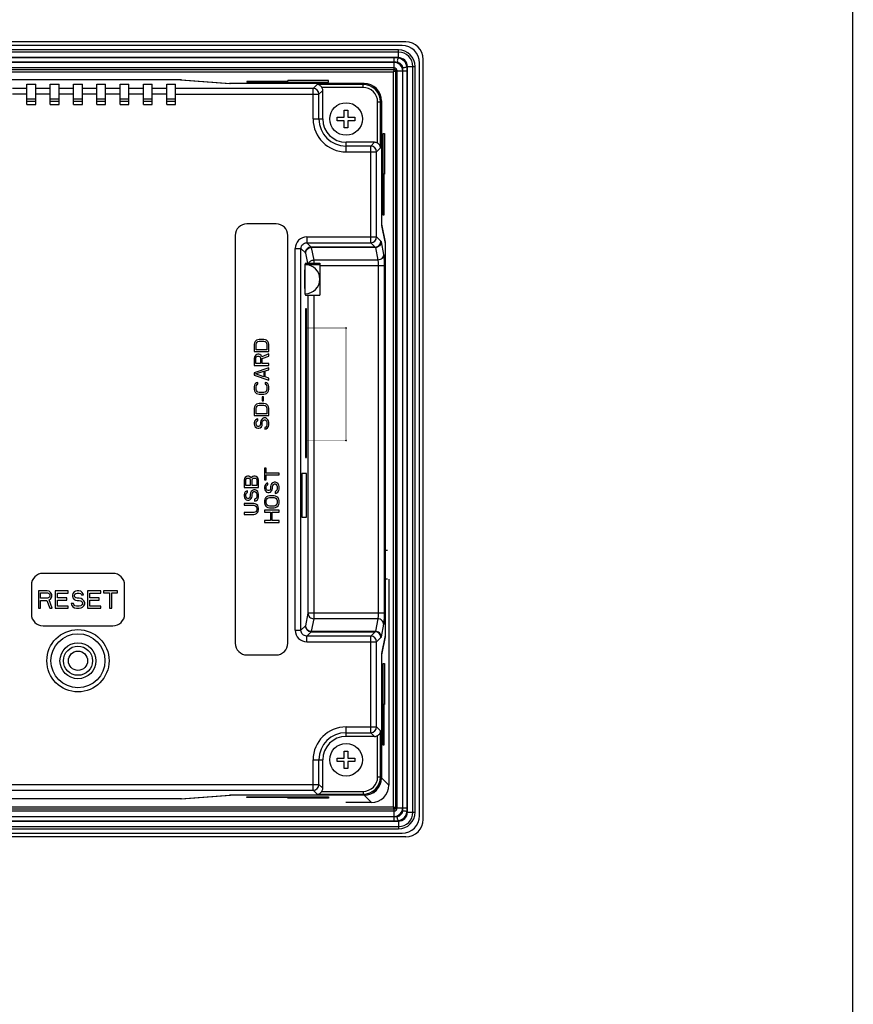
# Model space of a CAD drawing. Header units: millimetres. Extents: x 0 to 841, y 0 to 595.
# Tile 12 of 12: x 698 to 841, y 257 to 426. Entities that reach past the tile are written whole.
import ezdxf

# ---------------------------------------------------------------- set-up
doc = ezdxf.new("R2010")
doc.units = ezdxf.units.MM
doc.header["$LTSCALE"] = 65.395
doc.layers.get('0').update_dxf_attribs({"linetype": 'CONTINUOUS'})
for name, color, linetype in [('FRONT_CASE_RE07-SHAPE', 7, 'CONTINUOUS'), ('GASKET-N07W_V2-SHAPE', 7, 'CONTINUOUS'), ('ISO7045-M3X8-4_8-SHAPE', 7, 'CONTINUOUS'), ('LCD_BRACKET_RE07-INNOLUX-SHAPE', 7, 'CONTINUOUS'), ('LED_LAMP_KLH-5Y3HDT1-SHAPE', 7, 'CONTINUOUS'), ('PCB_MAIN_07_NEW_01-SHAPE', 7, 'CONTINUOUS'), ('REAR_CASE_RE07-SHAPE', 7, 'CONTINUOUS'), ('RESET-SHAPE', 7, 'CONTINUOUS'), ('SD_SOCKET-1939115-SHAPE', 7, 'CONTINUOUS'), ('T_P_M070AA_INOTOUCH-SHAPE', 7, 'CONTINUOUS')]:
    doc.layers.add(name, color=color, linetype=linetype)

msp = doc.modelspace()

# ---------------------------------------------------------------- linework, layer by layer
at = {"color": 7, "linetype": 'Continuous'}
msp.add_lwpolyline([(0, 594.5, 0.2, 0.2, 0), (0, 0, 0, 0, 0), (838, 0, 0, 0.2, 0.4142136), (841, 3, 0.2, 0.2, 0), (841, 594.5, 0.2, 0.2, 0)], format="xyseb", dxfattribs=at)
at = {"layer": 'FRONT_CASE_RE07-SHAPE', "color": 7, "linetype": 'Continuous'}
for p, q in [((764.29, 421.759), (563.827, 421.759)), ((767.286, 288.3), (767.286, 418.763)), ((725.812, 415.261), (602.305, 415.261)), ((725.812, 415.261), (734.214, 414.632)), ((725.812, 415.261), (725.812, 415.234)), ((757.163, 414.632), (734.214, 414.632)), ((734.214, 414.617), (734.214, 414.632)), ((744.058, 414.994), (737.058, 414.994)), ((737.058, 414.994), (737.058, 414.879)), ((737.058, 414.879), (751.058, 414.879)), ((751.058, 415.141), (744.058, 415.141)), ((744.058, 414.879), (744.058, 415.141)), ((751.058, 414.879), (751.058, 415.141)), ((760.159, 411.637), (760.159, 390.496)), ((760.405, 406.032), (760.667, 406.032)), ((760.405, 392.032), (760.405, 406.032)), ((760.667, 406.032), (760.667, 399.032)), ((760.667, 399.032), (760.405, 399.032)), ((760.521, 399.032), (760.521, 392.032)), ((760.143, 390.496), (760.159, 390.496)), ((760.159, 390.496), (760.762, 387.414)), ((760.521, 392.032), (760.405, 392.032)), ((760.701, 387.414), (760.762, 387.414)), ((760.762, 387.414), (760.762, 319.649)), ((761.401, 329.532), (761.401, 294.185)), ((760.762, 319.649), (760.159, 316.568)), ((760.701, 319.649), (760.762, 319.649)), ((760.143, 316.568), (760.159, 316.568)), ((760.159, 316.568), (760.159, 295.427)), ((760.405, 315.032), (760.667, 315.032)), ((760.405, 301.032), (760.405, 315.032)), ((760.667, 315.032), (760.667, 308.032)), ((760.667, 308.032), (760.405, 308.032)), ((760.521, 308.032), (760.521, 301.032)), ((760.521, 301.032), (760.405, 301.032)), ((761.401, 294.185), (760.159, 295.427)), ((725.812, 291.802), (734.214, 292.431)), ((734.214, 292.431), (734.214, 292.447)), ((757.163, 292.431), (734.214, 292.431)), ((758.405, 291.189), (757.163, 292.431)), ((725.812, 291.802), (602.305, 291.802)), ((725.812, 291.83), (725.812, 291.802)), ((737.058, 292.185), (751.058, 292.185)), ((737.058, 292.069), (737.058, 292.185)), ((744.058, 292.069), (737.058, 292.069)), ((744.058, 291.923), (744.058, 292.185)), ((751.058, 291.923), (744.058, 291.923)), ((751.058, 292.185), (751.058, 291.923)), ((758.405, 291.189), (754.008, 291.189)), ((764.29, 285.305), (563.827, 285.305))]:
    msp.add_line(p, q, dxfattribs=at)
for centre, major_axis, start_param, end_param in [((764.281, 418.755), (-2.127, -2.127), 2.357564, 3.9256213), ((757.155, 411.628), (2.127, 2.127), -0.7840286, 0.7840286), ((757.155, 295.435), (2.127, -2.127), -0.7840286, 0.7840286), ((758.397, 294.193), (2.127, -2.127), -0.7840286, 0.7840286), ((764.281, 288.309), (-2.127, 2.127), 2.357564, 3.9256213)]:
    msp.add_ellipse(centre, major_axis=major_axis, ratio=0.9972647, start_param=start_param, end_param=end_param, dxfattribs=at)
at = {"layer": 'GASKET-N07W_V2-SHAPE', "color": 7, "linetype": 'Continuous'}
for p, q in [((763.669, 421.142), (564.448, 421.142)), ((763.058, 420.391), (565.058, 420.391)), ((763.058, 420.002), (565.058, 420.002)), ((763.058, 418.958), (763.058, 420.391)), ((763.058, 419.062), (565.058, 419.062)), ((762.308, 419.033), (565.808, 419.033)), ((762.308, 418.281), (565.808, 418.281)), ((762.308, 418.252), (565.808, 418.252)), ((762.308, 417.018), (762.308, 419.033)), ((764.484, 417.532), (765.918, 417.532)), ((764.588, 289.532), (764.588, 417.532)), ((765.528, 289.532), (765.528, 417.532)), ((765.918, 289.532), (765.918, 417.532)), ((766.669, 288.921), (766.669, 418.142)), ((762.308, 417.312), (565.808, 417.312)), ((565.808, 417.018), (762.308, 417.018)), ((565.948, 416.642), (762.169, 416.642)), ((762.169, 416.642), (762.169, 290.422)), ((762.544, 416.782), (764.559, 416.782)), ((762.544, 416.782), (762.544, 290.282)), ((762.838, 290.282), (762.838, 416.782)), ((763.778, 290.282), (763.778, 416.782)), ((763.807, 290.282), (763.807, 416.782)), ((764.559, 290.282), (764.559, 416.782)), ((762.308, 290.046), (565.808, 290.046)), ((565.808, 289.752), (762.308, 289.752)), ((762.169, 290.422), (565.948, 290.422)), ((762.308, 288.031), (762.308, 290.046)), ((762.544, 290.282), (764.559, 290.282)), ((764.484, 289.532), (765.918, 289.532)), ((565.058, 288.002), (763.058, 288.002)), ((565.808, 288.812), (762.308, 288.812)), ((565.808, 288.783), (762.308, 288.783)), ((565.808, 288.031), (762.308, 288.031)), ((763.058, 288.106), (763.058, 286.672)), ((564.448, 285.921), (763.669, 285.921)), ((565.058, 287.062), (763.058, 287.062)), ((565.058, 286.672), (763.058, 286.672))]:
    msp.add_line(p, q, dxfattribs=at)
for centre, radius, start, end in [((763.669, 418.142), 3, 0, 90), ((763.058, 417.532), 2.86, 0, 90), ((763.058, 417.532), 2.47, 0, 90), ((762.303, 415.194), 3.838, 78.65463, 89.92419), ((762.308, 414.281), 4, 81.29376, 90.00015), ((762.308, 416.782), 1.47, 0, 90), ((763.058, 417.532), 1.53, 0, 90), ((762.308, 416.782), 0.53, 0, 90), ((759.808, 416.782), 3.999, 359.99919, 8.7069), ((762.308, 290.282), 1.47, 270, 0), ((762.308, 290.282), 0.53, 270, 0), ((763.058, 289.532), 2.86, 270, 0), ((763.058, 289.532), 2.47, 270, 0), ((763.058, 289.532), 1.53, 270, 0), ((759.808, 290.282), 4, 351.29376, 0.00015), ((760.721, 290.287), 3.838, 348.65463, 359.92419), ((762.308, 292.782), 3.999, 269.99919, 278.7069), ((763.669, 288.921), 3, 270, 0)]:
    msp.add_arc(centre, radius, start, end, dxfattribs=at)
for points, knots in [([(763.058, 418.958), (763.009, 418.929), (762.928, 418.817), (762.863, 418.621), (762.848, 418.415), (762.88, 418.28), (762.914, 418.235)], [0, 0, 0, 0, 0.2159357, 0.4999997, 0.784064, 1, 1, 1, 1]), ([(763.761, 417.387), (763.729, 417.595), (763.531, 418.004), (763.122, 418.203), (762.914, 418.235)], [0, 0, 0, 0, 0.5000468, 1, 1, 1, 1]), ([(764.484, 417.532), (764.433, 417.882), (764.099, 418.572), (763.409, 418.906), (763.058, 418.958)], [0, 0, 0, 0, 0.5000355, 1, 1, 1, 1]), ([(764.484, 417.532), (764.456, 417.483), (764.343, 417.402), (764.147, 417.337), (763.942, 417.321), (763.807, 417.353), (763.761, 417.387)], [0, 0, 0, 0, 0.2159361, 0.5, 0.7840639, 1, 1, 1, 1]), ([(764.559, 416.782), (764.559, 416.847), (764.553, 417.099), (764.521, 417.35), (764.484, 417.532)], [0, 0, 0, 0, 0.2612052, 1, 1, 1, 1]), ([(762.308, 417.018), (762.308, 416.997), (762.291, 416.945), (762.242, 416.821), (762.202, 416.716), (762.169, 416.642)], [0, 0, 0, 0, 0.1571721, 0.3962129, 1, 1, 1, 1]), ([(762.169, 416.642), (762.242, 416.675), (762.348, 416.715), (762.472, 416.766), (762.523, 416.781), (762.544, 416.782)], [0, 0, 0, 0, 0.6037692, 0.8430387, 1, 1, 1, 1]), ([(762.308, 417.018), (762.369, 417.018), (762.496, 416.968), (762.542, 416.842), (762.544, 416.782)], [0, 0, 0, 0, 0.5002724, 1, 1, 1, 1]), ([(762.544, 290.282), (762.523, 290.282), (762.472, 290.299), (762.348, 290.348), (762.242, 290.389), (762.169, 290.422)], [0, 0, 0, 0, 0.1571722, 0.3962129, 1, 1, 1, 1]), ([(762.169, 290.422), (762.202, 290.348), (762.244, 290.243), (762.291, 290.118), (762.307, 290.067), (762.308, 290.046)], [0, 0, 0, 0, 0.6040169, 0.8427307, 1, 1, 1, 1]), ([(762.544, 290.282), (762.545, 290.222), (762.494, 290.098), (762.369, 290.042), (762.308, 290.046)], [0, 0, 0, 0, 0.499301, 1, 1, 1, 1]), ([(762.914, 288.829), (763.122, 288.861), (763.531, 289.059), (763.729, 289.468), (763.761, 289.676)], [0, 0, 0, 0, 0.5000468, 1, 1, 1, 1]), ([(763.058, 288.106), (763.409, 288.158), (764.099, 288.491), (764.433, 289.181), (764.484, 289.532)], [0, 0, 0, 0, 0.5000355, 1, 1, 1, 1]), ([(764.484, 289.532), (764.456, 289.581), (764.343, 289.662), (764.147, 289.727), (763.942, 289.742), (763.807, 289.71), (763.761, 289.676)], [0, 0, 0, 0, 0.2159357, 0.4999997, 0.784064, 1, 1, 1, 1]), ([(762.308, 288.031), (762.374, 288.031), (762.625, 288.037), (762.876, 288.069), (763.058, 288.106)], [0, 0, 0, 0, 0.2612052, 1, 1, 1, 1]), ([(763.058, 288.106), (763.009, 288.134), (762.928, 288.247), (762.863, 288.443), (762.848, 288.649), (762.88, 288.784), (762.914, 288.829)], [0, 0, 0, 0, 0.2159361, 0.5, 0.7840639, 1, 1, 1, 1])]:
    msp.add_open_spline(points, degree=3, knots=knots, dxfattribs=at)
at = {"layer": 'ISO7045-M3X8-4_8-SHAPE', "color": 7, "linetype": 'Continuous'}
for p, q in [((753.758, 410.032), (754.358, 410.032)), ((753.758, 408.832), (753.758, 410.032)), ((754.358, 410.032), (754.358, 408.832)), ((752.558, 408.832), (753.758, 408.832)), ((752.558, 408.232), (752.558, 408.832)), ((753.758, 408.232), (752.558, 408.232)), ((753.758, 407.032), (753.758, 408.232)), ((754.358, 408.832), (755.558, 408.832)), ((755.558, 408.232), (754.358, 408.232)), ((754.358, 408.232), (754.358, 407.032)), ((755.558, 408.832), (755.558, 408.232)), ((754.358, 407.032), (753.758, 407.032)), ((753.758, 300.032), (754.358, 300.032)), ((753.758, 298.832), (753.758, 300.032)), ((754.358, 300.032), (754.358, 298.832)), ((752.558, 298.832), (753.758, 298.832)), ((752.558, 298.232), (752.558, 298.832)), ((753.758, 298.232), (752.558, 298.232)), ((753.758, 297.032), (753.758, 298.232)), ((754.358, 298.832), (755.558, 298.832)), ((755.558, 298.232), (754.358, 298.232)), ((754.358, 298.232), (754.358, 297.032)), ((755.558, 298.832), (755.558, 298.232)), ((754.358, 297.032), (753.758, 297.032))]:
    msp.add_line(p, q, dxfattribs=at)
for centre in [(754.058, 408.532), (754.058, 298.532)]:
    msp.add_circle(centre, 2.8, dxfattribs=at)
at = {"layer": 'LCD_BRACKET_RE07-INNOLUX-SHAPE', "color": 7, "linetype": 'Continuous'}
for p, q in [((700.808, 411.532), (699.308, 411.532)), ((704.808, 411.532), (703.308, 411.532)), ((708.808, 411.532), (707.308, 411.532)), ((712.808, 411.532), (711.308, 411.532)), ((716.808, 411.532), (715.308, 411.532)), ((720.808, 411.532), (719.308, 411.532)), ((724.808, 411.532), (723.308, 411.532)), ((747.058, 383.532), (749.558, 383.532))]:
    msp.add_line(p, q, dxfattribs=at)
at = {"layer": 'LED_LAMP_KLH-5Y3HDT1-SHAPE', "color": 7, "linetype": 'Continuous'}
for p, q in [((747.058, 383.532), (747.014, 383.532)), ((747.058, 378.532), (747.058, 383.532)), ((747.058, 378.532), (747.014, 378.532))]:
    msp.add_line(p, q, dxfattribs=at)
msp.add_arc((747.058, 381.032), 2.5, 270, 90, dxfattribs=at)
at = {"layer": 'PCB_MAIN_07_NEW_01-SHAPE', "color": 7, "linetype": 'Continuous', "const_width": 0.0742}
for points in [[(748.01, 383.343, 0.0481863), (747.55, 383.483)], [(748.449, 383.11, 0.048735), (748.02, 383.339)], [(749.369, 381.986, 0.0499527), (749.134, 382.425)], [(749.558, 381.037, 0.0482689), (749.511, 381.517)], [(749.511, 380.547, 0.0482689), (749.558, 381.026)], [(749.14, 379.648, 0.0488532), (749.369, 380.078)]]:
    msp.add_lwpolyline(points, format="xyb", dxfattribs=at)
at = {"layer": 'PCB_MAIN_07_NEW_01-SHAPE', "color": 7, "linetype": 'Continuous', "const_width": 0.0754}
for points in [[(747.093, 372.652), (754.058, 372.652)], [(754.058, 372.652), (754.058, 353.352)], [(754.058, 353.352), (747.093, 353.352)]]:
    msp.add_lwpolyline(points, dxfattribs=at)
at = {"layer": 'PCB_MAIN_07_NEW_01-SHAPE', "color": 7, "linetype": 'Continuous'}
for centre in [(754.058, 372.652), (754.058, 353.352)]:
    msp.add_circle(centre, 0.0635, dxfattribs=at)
for centre, start, end in [((747.058, 383.532), 0.96257, 180), ((747.058, 378.532), 180, 0.96257)]:
    msp.add_arc(centre, 0.0625, start, end, dxfattribs=at)
at = {"layer": 'REAR_CASE_RE07-SHAPE', "color": 7, "linetype": 'Continuous'}
for p, q in [((725.656, 415.246), (602.461, 415.246)), ((699.308, 411.032), (699.308, 414.512)), ((699.308, 414.512), (700.808, 414.512)), ((700.808, 411.032), (700.808, 414.512)), ((703.308, 411.032), (703.308, 414.512)), ((703.308, 414.512), (704.808, 414.512)), ((704.808, 411.032), (704.808, 414.512)), ((707.308, 411.032), (707.308, 414.512)), ((707.308, 414.512), (708.808, 414.512)), ((708.808, 411.032), (708.808, 414.512)), ((711.308, 411.032), (711.308, 414.512)), ((711.308, 414.512), (712.808, 414.512)), ((712.808, 411.032), (712.808, 414.512)), ((715.308, 414.512), (716.808, 414.512)), ((715.308, 411.032), (715.308, 414.512)), ((716.808, 411.032), (716.808, 414.512)), ((719.308, 414.512), (720.808, 414.512)), ((719.308, 411.032), (719.308, 414.512)), ((720.808, 411.032), (720.808, 414.512)), ((723.308, 414.512), (724.808, 414.512)), ((723.308, 411.032), (723.308, 414.512)), ((724.808, 411.032), (724.808, 414.512)), ((725.656, 415.246), (734.058, 414.617)), ((757.147, 414.617), (734.058, 414.617)), ((748.407, 413.775), (749.085, 414.453)), ((756.984, 414.453), (749.085, 414.453)), ((757.147, 414.617), (756.984, 414.453)), ((756.984, 413.954), (756.984, 414.453)), ((699.308, 413.775), (696.808, 413.775)), ((699.308, 412.777), (696.808, 412.777)), ((703.308, 413.775), (700.808, 413.775)), ((703.308, 412.777), (700.808, 412.777)), ((707.308, 413.775), (704.808, 413.775)), ((707.308, 412.777), (704.808, 412.777)), ((711.308, 413.775), (708.808, 413.775)), ((711.308, 412.777), (708.808, 412.777)), ((715.308, 413.775), (712.808, 413.775)), ((715.308, 412.777), (712.808, 412.777)), ((719.308, 413.775), (716.808, 413.775)), ((719.308, 412.777), (716.808, 412.777)), ((723.308, 413.775), (720.808, 413.775)), ((723.308, 412.777), (720.808, 412.777)), ((748.407, 413.775), (724.808, 413.775)), ((724.808, 412.777), (749.406, 412.777)), ((748.407, 408.532), (748.407, 413.775)), ((749.406, 412.777), (750.058, 413.429)), ((749.406, 408.532), (749.406, 412.777)), ((756.984, 413.954), (749.91, 413.954)), ((750.058, 408.532), (750.058, 413.429)), ((699.308, 412.009), (700.808, 412.009)), ((699.308, 411.032), (700.808, 411.032)), ((703.308, 412.009), (704.808, 412.009)), ((703.308, 411.032), (704.808, 411.032)), ((707.308, 412.009), (708.808, 412.009)), ((707.308, 411.032), (708.808, 411.032)), ((711.308, 412.009), (712.808, 412.009)), ((711.308, 411.032), (712.808, 411.032)), ((715.308, 412.009), (716.808, 412.009)), ((715.308, 411.032), (716.808, 411.032)), ((719.308, 412.009), (720.808, 412.009)), ((719.308, 411.032), (720.808, 411.032)), ((723.308, 412.009), (724.808, 412.009)), ((723.308, 411.032), (724.808, 411.032)), ((759.48, 411.457), (759.979, 411.457)), ((759.48, 404.383), (759.48, 411.457)), ((760.143, 411.621), (759.979, 411.457)), ((759.979, 403.558), (759.979, 411.457)), ((760.143, 411.621), (760.143, 390.266)), ((748.407, 408.532), (750.058, 408.532)), ((758.956, 404.532), (754.058, 404.532)), ((754.058, 402.881), (754.058, 404.532)), ((758.956, 404.532), (758.303, 403.879)), ((758.303, 403.879), (754.058, 403.879)), ((754.058, 402.881), (759.302, 402.881)), ((758.303, 387.293), (758.303, 403.879)), ((759.979, 403.558), (759.302, 402.881)), ((759.302, 388.292), (759.302, 402.881)), ((742.058, 390.532), (737.058, 390.532)), ((760.143, 390.266), (760.746, 387.184)), ((735.058, 388.532), (735.058, 318.532)), ((744.058, 318.532), (744.058, 388.532)), ((747.323, 388.292), (759.302, 388.292)), ((747.323, 388.292), (747.323, 387.293)), ((747.323, 387.293), (758.303, 387.293)), ((747.323, 387.293), (748.073, 386.543)), ((758.303, 387.293), (759.054, 386.543)), ((759.302, 388.292), (760.053, 387.541)), ((760.085, 387.443), (760.508, 385.279)), ((760.746, 387.184), (760.746, 319.879)), ((745.325, 386.295), (746.324, 386.295)), ((745.325, 320.769), (745.325, 386.295)), ((746.324, 386.295), (747.075, 385.544)), ((746.324, 320.769), (746.324, 386.295)), ((747.085, 385.512), (747.424, 383.782)), ((759.054, 386.543), (748.073, 386.543)), ((759.086, 386.477), (748.084, 386.477)), ((748.084, 386.477), (748.507, 384.314)), ((759.086, 386.477), (759.51, 384.314)), ((747.074, 383.782), (749.558, 383.782)), ((759.51, 384.314), (748.507, 384.314)), ((748.507, 384.314), (748.507, 383.782)), ((749.558, 383.782), (749.558, 378.282)), ((760.586, 383.348), (749.558, 383.348)), ((759.587, 383.348), (759.587, 323.716)), ((760.586, 383.348), (760.586, 323.716)), ((747.074, 378.282), (749.558, 378.282)), ((747.509, 378.282), (747.509, 323.716)), ((748.507, 378.282), (748.507, 322.75)), ((747.277, 375.922), (747.093, 375.922)), ((747.093, 375.922), (747.093, 350.422)), ((747.277, 350.422), (747.277, 375.922)), ((738.468, 370.336), (738.361, 370.127)), ((738.681, 370.544), (738.468, 370.336)), ((738.893, 370.648), (738.681, 370.544)), ((738.681, 370.075), (738.787, 370.231)), ((738.787, 370.231), (738.947, 370.336)), ((739.159, 370.7), (738.893, 370.648)), ((738.947, 370.336), (739.159, 370.388)), ((739.957, 370.7), (739.159, 370.7)), ((739.159, 370.388), (739.957, 370.388)), ((740.223, 370.648), (739.957, 370.7)), ((739.957, 370.388), (740.17, 370.336)), ((740.17, 370.336), (740.33, 370.231)), ((740.436, 370.544), (740.223, 370.648)), ((740.33, 370.231), (740.436, 370.075)), ((740.649, 370.336), (740.436, 370.544)), ((740.755, 370.127), (740.649, 370.336)), ((738.361, 370.127), (738.308, 369.867)), ((738.308, 369.867), (738.308, 368.617)), ((738.308, 368.617), (740.808, 368.617)), ((738.627, 369.867), (738.681, 370.075)), ((738.627, 368.929), (738.627, 369.867)), ((740.489, 368.929), (738.627, 368.929)), ((740.436, 370.075), (740.489, 369.867)), ((740.489, 369.867), (740.489, 368.929)), ((740.808, 369.867), (740.755, 370.127)), ((740.808, 368.617), (740.808, 369.867)), ((738.361, 367.731), (738.308, 367.471)), ((738.308, 367.471), (738.308, 366.221)), ((738.521, 367.94), (738.361, 367.731)), ((738.734, 368.096), (738.521, 367.94)), ((738.574, 367.523), (738.627, 367.679)), ((738.574, 366.533), (738.574, 367.523)), ((738.627, 367.679), (738.734, 367.783)), ((738.893, 368.148), (738.734, 368.096)), ((738.734, 367.783), (738.893, 367.836)), ((739.106, 368.148), (738.893, 368.148)), ((738.893, 367.836), (739.053, 367.836)), ((739.053, 367.836), (739.213, 367.783)), ((739.266, 368.096), (739.106, 368.148)), ((739.213, 367.783), (739.319, 367.679)), ((739.479, 367.94), (739.266, 368.096)), ((739.319, 367.679), (739.372, 367.523)), ((739.372, 367.523), (739.372, 366.533)), ((739.585, 367.731), (739.479, 367.94)), ((740.808, 368.2), (739.585, 367.731)), ((739.691, 367.419), (740.808, 367.836)), ((739.691, 366.533), (739.691, 367.419)), ((740.808, 367.836), (740.808, 368.2)), ((738.308, 366.221), (740.808, 366.221)), ((740.808, 365.804), (738.308, 364.971)), ((738.521, 364.763), (739.957, 365.231)), ((739.372, 366.533), (738.574, 366.533)), ((740.808, 366.533), (739.691, 366.533)), ((739.957, 365.231), (739.957, 364.294)), ((740.17, 365.283), (740.808, 365.492)), ((740.17, 364.242), (740.17, 365.283)), ((740.808, 366.221), (740.808, 366.533)), ((740.808, 365.492), (740.808, 365.804)), ((738.308, 364.971), (738.308, 364.554)), ((738.308, 364.554), (740.808, 363.721)), ((739.957, 364.294), (738.521, 364.763)), ((740.808, 364.033), (740.17, 364.242)), ((740.808, 363.721), (740.808, 364.033)), ((738.361, 362.836), (738.308, 362.575)), ((738.308, 362.575), (738.308, 362.106)), ((738.308, 362.106), (738.361, 361.846)), ((738.468, 363.044), (738.361, 362.836)), ((738.361, 361.846), (738.468, 361.638)), ((738.681, 363.252), (738.468, 363.044)), ((738.627, 362.575), (738.681, 362.783)), ((738.627, 362.106), (738.627, 362.575)), ((738.681, 361.898), (738.627, 362.106)), ((738.947, 363.304), (738.681, 363.252)), ((738.681, 362.783), (738.787, 362.94)), ((738.787, 361.742), (738.681, 361.898)), ((738.787, 362.94), (738.947, 362.992)), ((738.947, 361.638), (738.787, 361.742)), ((738.947, 362.992), (738.947, 363.304)), ((740.436, 363.252), (740.17, 363.304)), ((740.17, 363.304), (740.17, 362.992)), ((740.17, 362.992), (740.33, 362.94)), ((740.33, 361.742), (740.17, 361.638)), ((740.33, 362.94), (740.436, 362.783)), ((740.436, 361.898), (740.33, 361.742)), ((740.649, 363.044), (740.436, 363.252)), ((740.436, 362.783), (740.489, 362.575)), ((740.489, 362.106), (740.436, 361.898)), ((740.489, 362.575), (740.489, 362.106)), ((740.755, 362.836), (740.649, 363.044)), ((740.649, 361.638), (740.755, 361.846)), ((740.808, 362.575), (740.755, 362.836)), ((740.755, 361.846), (740.808, 362.106)), ((740.808, 362.106), (740.808, 362.575)), ((738.468, 361.638), (738.681, 361.429)), ((738.681, 361.429), (738.893, 361.325)), ((738.893, 361.325), (739.159, 361.273)), ((739.159, 361.586), (738.947, 361.638)), ((739.957, 361.586), (739.159, 361.586)), ((739.159, 361.273), (739.957, 361.273)), ((739.904, 360.856), (739.638, 360.856)), ((739.638, 360.856), (739.638, 360.127)), ((739.638, 360.127), (739.904, 360.127)), ((739.904, 360.127), (739.904, 360.856)), ((740.17, 361.638), (739.957, 361.586)), ((739.957, 361.273), (740.223, 361.325)), ((740.223, 361.325), (740.436, 361.429)), ((740.436, 361.429), (740.649, 361.638)), ((738.361, 359.138), (738.308, 358.877)), ((738.308, 358.877), (738.308, 357.627)), ((738.468, 359.346), (738.361, 359.138)), ((738.681, 359.554), (738.468, 359.346)), ((738.627, 358.877), (738.681, 359.086)), ((738.627, 357.94), (738.627, 358.877)), ((738.893, 359.658), (738.681, 359.554)), ((738.681, 359.086), (738.787, 359.242)), ((738.787, 359.242), (738.947, 359.346)), ((739.159, 359.711), (738.893, 359.658)), ((738.947, 359.346), (739.159, 359.398)), ((739.957, 359.711), (739.159, 359.711)), ((739.159, 359.398), (739.957, 359.398)), ((740.223, 359.658), (739.957, 359.711)), ((739.957, 359.398), (740.17, 359.346)), ((740.17, 359.346), (740.33, 359.242)), ((740.436, 359.554), (740.223, 359.658)), ((740.33, 359.242), (740.436, 359.086)), ((740.649, 359.346), (740.436, 359.554)), ((740.436, 359.086), (740.489, 358.877)), ((740.489, 358.877), (740.489, 357.94)), ((740.755, 359.138), (740.649, 359.346)), ((740.808, 358.877), (740.755, 359.138)), ((740.808, 357.627), (740.808, 358.877)), ((738.308, 357.627), (740.808, 357.627)), ((738.361, 356.638), (738.308, 356.377)), ((738.521, 356.846), (738.361, 356.638)), ((738.734, 357.002), (738.521, 356.846)), ((740.489, 357.94), (738.627, 357.94)), ((738.681, 356.586), (738.787, 356.69)), ((738.893, 357.054), (738.734, 357.002)), ((738.787, 356.69), (738.893, 356.742)), ((738.893, 356.742), (738.893, 357.054)), ((739.425, 356.69), (739.372, 356.429)), ((739.532, 356.898), (739.425, 356.69)), ((739.744, 357.106), (739.532, 356.898)), ((739.691, 356.429), (739.744, 356.638)), ((739.957, 357.211), (739.744, 357.106)), ((739.744, 356.638), (739.851, 356.794)), ((739.851, 356.794), (740.01, 356.898)), ((740.223, 357.211), (739.957, 357.211)), ((740.01, 356.898), (740.17, 356.898)), ((740.17, 356.898), (740.33, 356.794)), ((740.436, 357.106), (740.223, 357.211)), ((740.33, 356.794), (740.436, 356.638)), ((740.649, 356.898), (740.436, 357.106)), ((740.436, 356.638), (740.489, 356.429)), ((740.755, 356.69), (740.649, 356.898)), ((740.808, 356.429), (740.755, 356.69)), ((738.308, 356.377), (738.308, 356.117)), ((738.308, 356.117), (738.361, 355.908)), ((738.361, 355.908), (738.468, 355.7)), ((738.468, 355.7), (738.681, 355.492)), ((738.627, 356.429), (738.681, 356.586)), ((738.627, 356.117), (738.627, 356.429)), ((738.681, 355.961), (738.627, 356.117)), ((738.787, 355.804), (738.681, 355.961)), ((738.681, 355.492), (738.893, 355.44)), ((738.947, 355.752), (738.787, 355.804)), ((738.893, 355.44), (739.106, 355.44)), ((739.053, 355.752), (738.947, 355.752)), ((739.213, 355.804), (739.053, 355.752)), ((739.106, 355.44), (739.319, 355.492)), ((739.319, 355.961), (739.213, 355.804)), ((739.372, 356.117), (739.319, 355.961)), ((739.319, 355.492), (739.532, 355.7)), ((739.372, 356.429), (739.372, 356.117)), ((739.532, 355.7), (739.638, 355.908)), ((739.638, 355.908), (739.691, 356.117)), ((739.691, 356.117), (739.691, 356.429)), ((740.276, 355.648), (740.117, 355.596)), ((740.117, 355.596), (740.117, 355.283)), ((740.117, 355.283), (740.33, 355.336)), ((740.436, 355.804), (740.276, 355.648)), ((740.33, 355.336), (740.596, 355.492)), ((740.489, 356.013), (740.436, 355.804)), ((740.489, 356.429), (740.489, 356.013)), ((740.596, 355.492), (740.755, 355.752)), ((740.755, 355.752), (740.808, 356.013)), ((740.808, 356.013), (740.808, 356.429)), ((747.093, 350.422), (747.277, 350.422)), ((740.324, 348.593), (740.058, 348.593)), ((740.058, 348.593), (740.058, 346.614)), ((740.324, 347.76), (740.324, 348.593)), ((736.611, 346.796), (736.558, 346.536)), ((736.558, 346.536), (736.558, 345.286)), ((736.771, 347.005), (736.611, 346.796)), ((736.984, 347.161), (736.771, 347.005)), ((736.877, 346.588), (736.931, 346.744)), ((736.877, 345.598), (736.877, 346.588)), ((736.931, 346.744), (737.037, 346.848)), ((737.143, 347.213), (736.984, 347.161)), ((737.037, 346.848), (737.197, 346.901)), ((737.356, 347.213), (737.143, 347.213)), ((737.197, 346.901), (737.303, 346.901)), ((737.303, 346.901), (737.463, 346.848)), ((737.516, 347.161), (737.356, 347.213)), ((737.463, 346.848), (737.569, 346.744)), ((737.729, 347.005), (737.516, 347.161)), ((737.569, 346.744), (737.622, 346.588)), ((737.622, 346.588), (737.622, 345.598)), ((737.782, 346.901), (737.729, 347.005)), ((737.835, 347.005), (737.782, 346.901)), ((738.048, 347.161), (737.835, 347.005)), ((737.941, 346.588), (737.994, 346.744)), ((737.941, 345.598), (737.941, 346.588)), ((737.994, 346.744), (738.101, 346.848)), ((738.207, 347.213), (738.048, 347.161)), ((738.101, 346.848), (738.26, 346.901)), ((738.473, 347.213), (738.207, 347.213)), ((738.26, 346.901), (738.42, 346.901)), ((738.42, 346.901), (738.58, 346.848)), ((738.633, 347.161), (738.473, 347.213)), ((738.58, 346.848), (738.686, 346.744)), ((738.846, 347.005), (738.633, 347.161)), ((738.686, 346.744), (738.739, 346.588)), ((738.739, 346.588), (738.739, 345.598)), ((739.005, 346.796), (738.846, 347.005)), ((739.058, 346.536), (739.005, 346.796)), ((739.058, 345.286), (739.058, 346.536)), ((740.058, 346.614), (740.324, 346.614)), ((742.558, 347.76), (740.324, 347.76)), ((740.324, 347.447), (742.558, 347.447)), ((740.324, 346.614), (740.324, 347.447)), ((742.558, 347.447), (742.558, 347.76)), ((747.291, 347.682), (746.494, 347.682)), ((746.494, 347.682), (746.494, 340.182)), ((747.291, 340.182), (747.291, 347.682)), ((736.558, 345.286), (739.058, 345.286)), ((737.622, 345.598), (736.877, 345.598)), ((738.739, 345.598), (737.941, 345.598)), ((738.207, 344.869), (737.994, 344.765)), ((738.473, 344.869), (738.207, 344.869)), ((738.686, 344.765), (738.473, 344.869)), ((740.111, 345.624), (740.058, 345.364)), ((740.058, 345.364), (740.058, 345.104)), ((740.058, 345.104), (740.111, 344.895)), ((740.271, 345.833), (740.111, 345.624)), ((740.111, 344.895), (740.218, 344.687)), ((740.484, 345.989), (740.271, 345.833)), ((740.377, 345.416), (740.431, 345.572)), ((740.377, 345.104), (740.377, 345.416)), ((740.431, 344.947), (740.377, 345.104)), ((740.431, 345.572), (740.537, 345.677)), ((740.537, 344.791), (740.431, 344.947)), ((740.643, 346.041), (740.484, 345.989)), ((740.537, 345.677), (740.643, 345.729)), ((740.643, 345.729), (740.643, 346.041)), ((741.069, 344.947), (740.963, 344.791)), ((741.122, 345.104), (741.069, 344.947)), ((741.175, 345.677), (741.122, 345.416)), ((741.122, 345.416), (741.122, 345.104)), ((741.282, 345.885), (741.175, 345.677)), ((741.494, 346.093), (741.282, 345.885)), ((741.282, 344.687), (741.388, 344.895)), ((741.388, 344.895), (741.441, 345.104)), ((741.441, 345.416), (741.494, 345.624)), ((741.441, 345.104), (741.441, 345.416)), ((741.707, 346.197), (741.494, 346.093)), ((741.494, 345.624), (741.601, 345.781)), ((741.601, 345.781), (741.76, 345.885)), ((741.973, 346.197), (741.707, 346.197)), ((741.76, 345.885), (741.92, 345.885)), ((741.92, 345.885), (742.08, 345.781)), ((742.186, 346.093), (741.973, 346.197)), ((742.08, 345.781), (742.186, 345.624)), ((742.399, 345.885), (742.186, 346.093)), ((742.186, 345.624), (742.239, 345.416)), ((742.239, 344.999), (742.186, 344.791)), ((742.239, 345.416), (742.239, 344.999)), ((742.505, 345.677), (742.399, 345.885)), ((742.558, 345.416), (742.505, 345.677)), ((742.505, 344.739), (742.558, 344.999)), ((742.558, 344.999), (742.558, 345.416)), ((736.611, 344.296), (736.558, 344.036)), ((736.558, 344.036), (736.558, 343.776)), ((736.558, 343.776), (736.611, 343.567)), ((736.771, 344.505), (736.611, 344.296)), ((736.611, 343.567), (736.718, 343.359)), ((736.718, 343.359), (736.931, 343.151)), ((736.984, 344.661), (736.771, 344.505)), ((736.877, 344.088), (736.931, 344.244)), ((736.877, 343.776), (736.877, 344.088)), ((736.931, 343.619), (736.877, 343.776)), ((736.931, 344.244), (737.037, 344.348)), ((737.037, 343.463), (736.931, 343.619)), ((736.931, 343.151), (737.143, 343.098)), ((737.143, 344.713), (736.984, 344.661)), ((737.037, 344.348), (737.143, 344.401)), ((737.197, 343.411), (737.037, 343.463)), ((737.143, 344.401), (737.143, 344.713)), ((737.303, 343.411), (737.197, 343.411)), ((737.463, 343.463), (737.303, 343.411)), ((737.356, 343.098), (737.569, 343.151)), ((737.569, 343.619), (737.463, 343.463)), ((737.622, 343.776), (737.569, 343.619)), ((737.569, 343.151), (737.782, 343.359)), ((737.675, 344.348), (737.622, 344.088)), ((737.622, 344.088), (737.622, 343.776)), ((737.782, 344.557), (737.675, 344.348)), ((737.994, 344.765), (737.782, 344.557)), ((737.782, 343.359), (737.888, 343.567)), ((737.888, 343.567), (737.941, 343.776)), ((737.941, 344.088), (737.994, 344.296)), ((737.941, 343.776), (737.941, 344.088)), ((737.994, 344.296), (738.101, 344.453)), ((738.101, 344.453), (738.26, 344.557)), ((738.26, 344.557), (738.42, 344.557)), ((738.526, 343.307), (738.367, 343.255)), ((738.367, 343.255), (738.367, 342.942)), ((738.42, 344.557), (738.58, 344.453)), ((738.686, 343.463), (738.526, 343.307)), ((738.58, 344.453), (738.686, 344.296)), ((738.58, 342.994), (738.846, 343.151)), ((738.899, 344.557), (738.686, 344.765)), ((738.686, 344.296), (738.739, 344.088)), ((738.739, 343.671), (738.686, 343.463)), ((738.739, 344.088), (738.739, 343.671)), ((738.846, 343.151), (739.005, 343.411)), ((739.005, 344.348), (738.899, 344.557)), ((739.058, 344.088), (739.005, 344.348)), ((739.005, 343.411), (739.058, 343.671)), ((739.058, 343.671), (739.058, 344.088)), ((740.111, 343.281), (740.058, 343.02)), ((740.218, 343.489), (740.111, 343.281)), ((740.218, 344.687), (740.431, 344.479)), ((740.431, 343.697), (740.218, 343.489)), ((740.377, 343.02), (740.431, 343.229)), ((740.431, 344.479), (740.643, 344.427)), ((740.643, 343.802), (740.431, 343.697)), ((740.431, 343.229), (740.537, 343.385)), ((740.697, 344.739), (740.537, 344.791)), ((740.537, 343.385), (740.697, 343.489)), ((740.643, 344.427), (740.856, 344.427)), ((740.909, 343.854), (740.643, 343.802)), ((740.803, 344.739), (740.697, 344.739)), ((740.697, 343.489), (740.909, 343.541)), ((740.963, 344.791), (740.803, 344.739)), ((740.856, 344.427), (741.069, 344.479)), ((741.707, 343.854), (740.909, 343.854)), ((740.909, 343.541), (741.707, 343.541)), ((741.069, 344.479), (741.282, 344.687)), ((741.973, 343.802), (741.707, 343.854)), ((741.707, 343.541), (741.92, 343.489)), ((742.026, 344.635), (741.867, 344.583)), ((741.867, 344.583), (741.867, 344.27)), ((741.867, 344.27), (742.08, 344.322)), ((741.92, 343.489), (742.08, 343.385)), ((742.186, 343.697), (741.973, 343.802)), ((742.186, 344.791), (742.026, 344.635)), ((742.08, 344.322), (742.346, 344.479)), ((742.08, 343.385), (742.186, 343.229)), ((742.399, 343.489), (742.186, 343.697)), ((742.186, 343.229), (742.239, 343.02)), ((742.346, 344.479), (742.505, 344.739)), ((742.505, 343.281), (742.399, 343.489)), ((742.558, 343.02), (742.505, 343.281)), ((738.207, 342.526), (736.558, 342.526)), ((736.558, 342.526), (736.558, 342.213)), ((736.558, 342.213), (738.207, 342.213)), ((737.143, 343.098), (737.356, 343.098)), ((738.473, 342.473), (738.207, 342.526)), ((738.207, 342.213), (738.42, 342.161)), ((738.367, 342.942), (738.58, 342.994)), ((738.42, 342.161), (738.58, 342.057)), ((738.686, 342.369), (738.473, 342.473)), ((738.58, 342.057), (738.686, 341.901)), ((738.899, 342.161), (738.686, 342.369)), ((738.686, 341.901), (738.739, 341.692)), ((738.739, 341.484), (738.686, 341.276)), ((738.739, 341.692), (738.739, 341.484)), ((739.005, 341.953), (738.899, 342.161)), ((739.058, 341.692), (739.005, 341.953)), ((739.005, 341.223), (739.058, 341.484)), ((739.058, 341.484), (739.058, 341.692)), ((740.058, 343.02), (740.058, 342.604)), ((740.058, 342.604), (740.111, 342.343)), ((740.111, 342.343), (740.218, 342.135)), ((740.218, 342.135), (740.431, 341.927)), ((740.377, 342.604), (740.377, 343.02)), ((740.431, 342.395), (740.377, 342.604)), ((740.537, 342.239), (740.431, 342.395)), ((740.431, 341.927), (740.643, 341.822)), ((740.697, 342.135), (740.537, 342.239)), ((740.643, 341.822), (740.909, 341.77)), ((740.909, 342.083), (740.697, 342.135)), ((741.707, 342.083), (740.909, 342.083)), ((740.909, 341.77), (741.707, 341.77)), ((741.92, 342.135), (741.707, 342.083)), ((741.707, 341.77), (741.973, 341.822)), ((742.08, 342.239), (741.92, 342.135)), ((741.973, 341.822), (742.186, 341.927)), ((742.186, 342.395), (742.08, 342.239)), ((742.239, 342.604), (742.186, 342.395)), ((742.186, 341.927), (742.399, 342.135)), ((742.239, 343.02), (742.239, 342.604)), ((742.399, 342.135), (742.505, 342.343)), ((742.505, 342.343), (742.558, 342.604)), ((742.558, 342.604), (742.558, 343.02)), ((738.207, 340.963), (736.558, 340.963)), ((736.558, 340.963), (736.558, 340.651)), ((736.558, 340.651), (738.207, 340.651)), ((738.42, 341.015), (738.207, 340.963)), ((738.207, 340.651), (738.473, 340.703)), ((738.58, 341.119), (738.42, 341.015)), ((738.473, 340.703), (738.686, 340.807)), ((738.686, 341.276), (738.58, 341.119)), ((738.686, 340.807), (738.899, 341.015)), ((738.899, 341.015), (739.005, 341.223)), ((742.558, 341.354), (740.058, 341.354)), ((740.058, 341.354), (740.058, 341.041)), ((740.058, 341.041), (741.069, 341.041)), ((741.069, 341.041), (741.069, 339.583)), ((741.388, 341.041), (742.558, 341.041)), ((741.388, 339.583), (741.388, 341.041)), ((742.558, 341.041), (742.558, 341.354)), ((746.494, 340.182), (747.291, 340.182)), ((741.069, 339.583), (740.058, 339.583)), ((740.058, 339.583), (740.058, 339.27)), ((740.058, 339.27), (742.558, 339.27)), ((742.558, 339.583), (741.388, 339.583)), ((742.558, 339.27), (742.558, 339.583)), ((714.058, 330.532), (702.058, 330.532)), ((700.058, 328.532), (700.058, 323.532)), ((716.058, 323.532), (716.058, 328.532)), ((702.777, 327.532), (701.277, 327.532)), ((701.277, 327.532), (701.277, 324.532)), ((701.652, 327.213), (702.84, 327.213)), ((701.652, 326.255), (701.652, 327.213)), ((702.84, 326.255), (701.652, 326.255)), ((703.09, 327.468), (702.777, 327.532)), ((702.84, 327.213), (703.027, 327.149)), ((703.027, 326.319), (702.84, 326.255)), ((703.027, 327.149), (703.152, 327.021)), ((703.152, 326.447), (703.027, 326.319)), ((703.34, 327.276), (703.09, 327.468)), ((703.152, 327.021), (703.215, 326.83)), ((703.215, 326.638), (703.152, 326.447)), ((703.215, 326.83), (703.215, 326.638)), ((703.527, 327.021), (703.34, 327.276)), ((703.34, 326.128), (703.527, 326.383)), ((703.59, 326.83), (703.527, 327.021)), ((703.527, 326.383), (703.59, 326.574)), ((703.59, 326.574), (703.59, 326.83)), ((706.402, 327.532), (704.152, 327.532)), ((704.152, 327.532), (704.152, 324.532)), ((704.527, 327.149), (706.402, 327.149)), ((704.527, 326.319), (704.527, 327.149)), ((706.152, 326.319), (704.527, 326.319)), ((706.152, 325.936), (706.152, 326.319)), ((706.402, 327.149), (706.402, 327.532)), ((707.152, 327.085), (707.09, 326.83)), ((707.09, 326.83), (707.09, 326.574)), ((707.09, 326.574), (707.152, 326.319)), ((707.402, 327.34), (707.152, 327.085)), ((707.152, 326.319), (707.402, 326.064)), ((707.652, 327.468), (707.402, 327.34)), ((707.465, 326.766), (707.527, 326.957)), ((707.465, 326.638), (707.465, 326.766)), ((707.527, 326.447), (707.465, 326.638)), ((707.527, 326.957), (707.715, 327.085)), ((707.715, 326.319), (707.527, 326.447)), ((707.902, 327.532), (707.652, 327.468)), ((707.715, 327.085), (707.902, 327.149)), ((707.902, 326.255), (707.715, 326.319)), ((708.215, 327.532), (707.902, 327.532)), ((707.902, 327.149), (708.277, 327.149)), ((708.277, 326.255), (707.902, 326.255)), ((708.527, 327.468), (708.215, 327.532)), ((708.277, 327.149), (708.465, 327.085)), ((708.59, 326.191), (708.277, 326.255)), ((708.465, 327.085), (708.59, 326.957)), ((708.777, 327.276), (708.527, 327.468)), ((708.59, 326.957), (708.652, 326.83)), ((708.652, 326.83), (709.027, 326.83)), ((708.965, 327.021), (708.777, 327.276)), ((709.027, 326.83), (708.965, 327.021)), ((711.965, 327.532), (709.715, 327.532)), ((709.715, 327.532), (709.715, 324.532)), ((710.09, 327.149), (711.965, 327.149)), ((710.09, 326.319), (710.09, 327.149)), ((711.715, 326.319), (710.09, 326.319)), ((711.715, 325.936), (711.715, 326.319)), ((711.965, 327.149), (711.965, 327.532)), ((714.84, 327.532), (712.465, 327.532)), ((712.465, 327.532), (712.465, 327.213)), ((712.465, 327.213), (713.465, 327.213)), ((713.465, 327.213), (713.465, 324.532)), ((713.84, 327.213), (714.84, 327.213)), ((713.84, 324.532), (713.84, 327.213)), ((714.84, 327.213), (714.84, 327.532)), ((701.277, 324.532), (701.652, 324.532)), ((701.652, 325.872), (702.715, 325.872)), ((701.652, 324.532), (701.652, 325.872)), ((702.715, 325.872), (703.215, 324.532)), ((703.09, 326), (703.34, 326.128)), ((703.652, 324.532), (703.09, 326)), ((703.215, 324.532), (703.652, 324.532)), ((704.152, 324.532), (706.402, 324.532)), ((704.527, 325.936), (706.152, 325.936)), ((704.527, 324.915), (704.527, 325.936)), ((706.402, 324.915), (704.527, 324.915)), ((706.402, 324.532), (706.402, 324.915)), ((707.277, 325.362), (706.902, 325.362)), ((706.902, 325.362), (706.965, 325.106)), ((706.965, 325.106), (707.152, 324.787)), ((707.152, 324.787), (707.465, 324.596)), ((707.34, 325.17), (707.277, 325.362)), ((707.527, 324.979), (707.34, 325.17)), ((707.402, 326.064), (707.652, 325.936)), ((707.465, 324.596), (707.777, 324.532)), ((707.777, 324.915), (707.527, 324.979)), ((707.652, 325.936), (707.902, 325.872)), ((708.277, 324.915), (707.777, 324.915)), ((707.777, 324.532), (708.277, 324.532)), ((707.902, 325.872), (708.277, 325.872)), ((708.277, 325.872), (708.527, 325.808)), ((708.527, 324.979), (708.277, 324.915)), ((708.277, 324.532), (708.59, 324.596)), ((708.527, 325.808), (708.715, 325.681)), ((708.715, 325.106), (708.527, 324.979)), ((708.84, 326.064), (708.59, 326.191)), ((708.59, 324.596), (708.84, 324.723)), ((708.715, 325.681), (708.84, 325.489)), ((708.84, 325.298), (708.715, 325.106)), ((709.09, 325.808), (708.84, 326.064)), ((708.84, 325.489), (708.84, 325.298)), ((708.84, 324.723), (709.09, 324.979)), ((709.215, 325.553), (709.09, 325.808)), ((709.09, 324.979), (709.215, 325.234)), ((709.215, 325.234), (709.215, 325.553)), ((709.715, 324.532), (711.965, 324.532)), ((710.09, 325.936), (711.715, 325.936)), ((710.09, 324.915), (710.09, 325.936)), ((711.965, 324.915), (710.09, 324.915)), ((711.965, 324.532), (711.965, 324.915)), ((713.465, 324.532), (713.84, 324.532)), ((747.509, 323.716), (747.085, 321.552)), ((760.586, 323.716), (747.509, 323.716)), ((702.058, 321.532), (714.058, 321.532)), ((747.075, 321.519), (746.324, 320.769)), ((748.507, 322.75), (748.084, 320.586)), ((759.51, 322.75), (748.507, 322.75)), ((759.51, 322.75), (759.086, 320.586)), ((760.508, 321.784), (760.085, 319.62)), ((745.325, 320.769), (746.324, 320.769)), ((748.073, 320.521), (747.323, 319.77)), ((758.303, 319.77), (747.323, 319.77)), ((747.323, 318.771), (747.323, 319.77)), ((748.073, 320.521), (759.054, 320.521)), ((748.084, 320.586), (759.086, 320.586)), ((759.054, 320.521), (758.303, 319.77)), ((758.303, 303.184), (758.303, 319.77)), ((760.053, 319.522), (759.302, 318.771)), ((760.746, 319.879), (760.143, 316.798)), ((747.323, 318.771), (759.302, 318.771)), ((759.302, 304.183), (759.302, 318.771)), ((737.058, 316.532), (742.058, 316.532)), ((760.143, 316.798), (760.143, 295.443)), ((754.058, 304.183), (759.302, 304.183)), ((754.058, 302.532), (754.058, 304.183)), ((754.058, 303.184), (758.303, 303.184)), ((758.303, 303.184), (758.956, 302.532)), ((759.302, 304.183), (759.979, 303.506)), ((759.48, 295.607), (759.48, 302.68)), ((759.979, 295.607), (759.979, 303.506)), ((758.956, 302.532), (754.058, 302.532)), ((748.407, 298.532), (750.058, 298.532)), ((748.407, 293.288), (748.407, 298.532)), ((749.406, 294.287), (749.406, 298.532)), ((750.058, 293.634), (750.058, 298.532)), ((695.104, 294.287), (749.406, 294.287)), ((750.058, 293.634), (749.406, 294.287)), ((759.48, 295.607), (759.979, 295.607)), ((760.143, 295.443), (759.979, 295.607)), ((696.103, 293.288), (748.407, 293.288)), ((725.656, 291.818), (734.058, 292.447)), ((757.147, 292.447), (734.058, 292.447)), ((749.085, 292.611), (748.407, 293.288)), ((749.085, 292.611), (756.984, 292.611)), ((749.91, 293.11), (756.984, 293.11)), ((756.984, 293.11), (756.984, 292.611)), ((757.147, 292.447), (756.984, 292.611)), ((725.656, 291.818), (602.461, 291.818))]:
    msp.add_line(p, q, dxfattribs=at)
for radius in [5.336, 4.629, 3.086, 2.5]:
    msp.add_circle((708.058, 315.532), radius, dxfattribs=at)
for centre, radius, start, end in [((756.983, 411.457), 2.996, 0.00722, 89.99278), ((748.404, 412.774), 1.002, 0.18603, 89.81397), ((756.985, 411.458), 2.495, 359.97168, 90.02833), ((754.058, 408.532), 5.651, 180, 270), ((754.058, 408.532), 4.653, 180, 270), ((754.058, 408.532), 4, 180, 270), ((758.3, 402.877), 1.002, 0.18603, 89.81397), ((737.058, 388.532), 2, 90, 180), ((742.058, 388.532), 2, 0, 90), ((747.322, 386.296), 1.996, 89.97201, 180.02814), ((758.3, 388.295), 1.002, 270.18603, 359.81397), ((759.051, 387.545), 1.002, 270.18576, 359.81424), ((748.076, 385.541), 1.002, 90.18576, 179.81424), ((702.058, 328.532), 2, 90, 180), ((714.058, 328.532), 2, 0, 90), ((702.058, 323.532), 2, 180, 270), ((714.058, 323.532), 2, 270, 0), ((748.076, 321.523), 1.002, 180.18576, 269.81424), ((747.322, 320.768), 1.996, 179.97186, 270.028), ((758.3, 318.768), 1.002, 0.18603, 89.81397), ((759.051, 319.519), 1.002, 0.18576, 89.81424), ((737.058, 318.532), 2, 180, 270), ((742.058, 318.532), 2, 270, 0), ((754.058, 298.532), 5.651, 90, 180), ((754.058, 298.532), 4.653, 90, 180), ((758.3, 304.186), 1.002, 270.18603, 359.81397), ((754.058, 298.532), 4, 90, 180), ((748.404, 294.29), 1.002, 270.18603, 359.81397), ((756.983, 295.607), 2.996, 270.00545, 359.99455), ((756.985, 295.605), 2.495, 269.97168, 0.02836)]:
    msp.add_arc(centre, radius, start, end, dxfattribs=at)
for centre, major_axis, ratio, start_param, end_param in [((757.139, 411.613), (2.127, 2.127), 0.9972647, -0.7840286, 0.7840286), ((749.057, 413.427), (0.709, 0.709), 0.9972647, -0.7840286, -0.2326797), ((758.953, 403.53), (0.709, 0.709), 0.9972647, 0.2326797, 0.7840286), ((747.074, 381.032), (0, 2.75), 0.0524078, 0, 3.1415927), ((758.953, 303.533), (-0.709, 0.709), 0.9972647, -3.9256213, -3.3742723), ((757.139, 295.451), (2.127, -2.127), 0.9972647, -0.7840286, 0.7840286), ((749.057, 293.637), (0.709, -0.709), 0.9972647, 0.2326797, 0.7840286)]:
    msp.add_ellipse(centre, major_axis=major_axis, ratio=ratio, start_param=start_param, end_param=end_param, dxfattribs=at)
for points, knots in [([(749.91, 413.954), (749.817, 414.104), (749.571, 414.349), (749.24, 414.447), (749.085, 414.453)], [0, 0, 0, 0, 0.5318729, 1, 1, 1, 1]), ([(759.979, 403.558), (759.974, 403.713), (759.875, 404.045), (759.63, 404.291), (759.48, 404.383)], [0, 0, 0, 0, 0.4681062, 1, 1, 1, 1]), ([(746.324, 386.295), (746.324, 386.425), (746.375, 386.688), (746.597, 387.021), (746.93, 387.243), (747.193, 387.294), (747.323, 387.293)], [0, 0, 0, 0, 0.2499214, 0.5, 0.7500786, 1, 1, 1, 1]), ([(760.085, 387.443), (760.083, 387.318), (760.028, 387.065), (759.804, 386.746), (759.475, 386.532), (759.215, 386.479), (759.086, 386.477)], [0, 0, 0, 0, 0.2457577, 0.4946368, 0.7466403, 1, 1, 1, 1]), ([(760.053, 387.541), (760.061, 387.533), (760.073, 387.498), (760.081, 387.465), (760.085, 387.443)], [0, 0, 0, 0, 0.35293, 1, 1, 1, 1]), ([(747.075, 385.544), (747.077, 385.541), (747.081, 385.53), (747.084, 385.519), (747.085, 385.512)], [0, 0, 0, 0, 0.3529169, 1, 1, 1, 1]), ([(747.085, 385.512), (747.087, 385.637), (747.143, 385.89), (747.367, 386.209), (747.696, 386.423), (747.955, 386.476), (748.084, 386.477)], [0, 0, 0, 0, 0.2457577, 0.4946368, 0.7466403, 1, 1, 1, 1]), ([(748.073, 386.543), (748.077, 386.536), (748.08, 386.514), (748.083, 386.492), (748.084, 386.477)], [0, 0, 0, 0, 0.3396047, 1, 1, 1, 1]), ([(759.054, 386.543), (759.062, 386.538), (759.074, 386.515), (759.082, 386.492), (759.086, 386.477)], [0, 0, 0, 0, 0.3705885, 1, 1, 1, 1]), ([(747.621, 383.782), (747.705, 383.938), (747.966, 384.211), (748.328, 384.311), (748.507, 384.314)], [0, 0, 0, 0, 0.4970043, 1, 1, 1, 1]), ([(760.508, 385.279), (760.507, 385.154), (760.451, 384.901), (760.227, 384.582), (759.898, 384.368), (759.639, 384.315), (759.51, 384.314)], [0, 0, 0, 0, 0.2457577, 0.4946368, 0.7466403, 1, 1, 1, 1]), ([(759.51, 384.314), (759.517, 384.296), (759.528, 384.251), (759.55, 384.133), (759.569, 383.936), (759.584, 383.658), (759.587, 383.455), (759.587, 383.348)], [0, 0, 0, 0, 0.0588749, 0.1418009, 0.372096, 0.6684443, 1, 1, 1, 1]), ([(760.508, 385.279), (760.515, 385.243), (760.527, 385.154), (760.549, 384.916), (760.568, 384.523), (760.583, 383.968), (760.586, 383.562), (760.586, 383.348)], [0, 0, 0, 0, 0.0574793, 0.139867, 0.3703565, 0.667526, 1, 1, 1, 1]), ([(747.509, 323.716), (747.51, 323.591), (747.566, 323.337), (747.79, 323.019), (748.119, 322.804), (748.378, 322.752), (748.507, 322.75)], [0, 0, 0, 0, 0.2457589, 0.4946391, 0.7466438, 1, 1, 1, 1]), ([(759.587, 323.716), (759.587, 323.608), (759.584, 323.405), (759.569, 323.128), (759.55, 322.931), (759.528, 322.812), (759.517, 322.768), (759.51, 322.75)], [0, 0, 0, 0, 0.3315635, 0.6279147, 0.858207, 0.9411296, 1, 1, 1, 1]), ([(760.586, 323.716), (760.586, 323.501), (760.583, 323.095), (760.568, 322.541), (760.549, 322.148), (760.527, 321.91), (760.515, 321.82), (760.508, 321.784)], [0, 0, 0, 0, 0.3324706, 0.6296422, 0.8601357, 0.9425204, 1, 1, 1, 1]), ([(747.085, 321.552), (747.084, 321.545), (747.081, 321.534), (747.077, 321.522), (747.075, 321.519)], [0, 0, 0, 0, 0.6470831, 1, 1, 1, 1]), ([(747.085, 321.552), (747.087, 321.427), (747.143, 321.173), (747.367, 320.855), (747.696, 320.64), (747.955, 320.588), (748.084, 320.586)], [0, 0, 0, 0, 0.2457577, 0.4946368, 0.7466403, 1, 1, 1, 1]), ([(760.508, 321.784), (760.507, 321.909), (760.451, 322.163), (760.227, 322.481), (759.898, 322.696), (759.639, 322.748), (759.51, 322.75)], [0, 0, 0, 0, 0.2457577, 0.4946368, 0.7466403, 1, 1, 1, 1]), ([(747.323, 319.77), (747.193, 319.77), (746.93, 319.821), (746.597, 320.043), (746.375, 320.376), (746.324, 320.639), (746.324, 320.769)], [0, 0, 0, 0, 0.2499214, 0.5, 0.7500786, 1, 1, 1, 1]), ([(748.084, 320.586), (748.083, 320.572), (748.08, 320.55), (748.077, 320.527), (748.073, 320.521)], [0, 0, 0, 0, 0.6603953, 1, 1, 1, 1]), ([(759.086, 320.586), (759.082, 320.571), (759.074, 320.548), (759.062, 320.526), (759.054, 320.521)], [0, 0, 0, 0, 0.6294115, 1, 1, 1, 1]), ([(760.085, 319.62), (760.083, 319.745), (760.028, 319.999), (759.804, 320.318), (759.475, 320.532), (759.215, 320.584), (759.086, 320.586)], [0, 0, 0, 0, 0.2457577, 0.4946368, 0.7466403, 1, 1, 1, 1]), ([(760.085, 319.62), (760.081, 319.598), (760.073, 319.565), (760.061, 319.531), (760.053, 319.522)], [0, 0, 0, 0, 0.64707, 1, 1, 1, 1]), ([(759.48, 302.68), (759.63, 302.773), (759.875, 303.019), (759.974, 303.351), (759.979, 303.506)], [0, 0, 0, 0, 0.5318729, 1, 1, 1, 1]), ([(749.085, 292.611), (749.24, 292.617), (749.571, 292.715), (749.817, 292.96), (749.91, 293.11)], [0, 0, 0, 0, 0.4681062, 1, 1, 1, 1])]:
    msp.add_open_spline(points, degree=3, knots=knots, dxfattribs=at)
at = {"layer": 'RESET-SHAPE', "color": 7, "linetype": 'Continuous'}
msp.add_circle((708.058, 315.532), 1.65, dxfattribs=at)
at = {"layer": 'SD_SOCKET-1939115-SHAPE', "color": 7, "linetype": 'Continuous', "const_width": 0.0754}
for points in [[(747.093, 372.652), (754.058, 372.652)], [(754.058, 372.652), (754.058, 353.352)], [(754.058, 353.352), (747.093, 353.352)]]:
    msp.add_lwpolyline(points, dxfattribs=at)
at = {"layer": 'SD_SOCKET-1939115-SHAPE', "color": 7, "linetype": 'Continuous'}
for centre in [(754.058, 372.652), (754.058, 353.352)]:
    msp.add_circle(centre, 0.0635, dxfattribs=at)
at = {"layer": 'T_P_M070AA_INOTOUCH-SHAPE', "color": 7, "linetype": 'Continuous'}
for p, q in [((760.968, 334.532), (761.169, 334.532)), ((761.169, 329.532), (760.968, 329.532))]:
    msp.add_line(p, q, dxfattribs=at)

doc.saveas('drawing.dxf')
